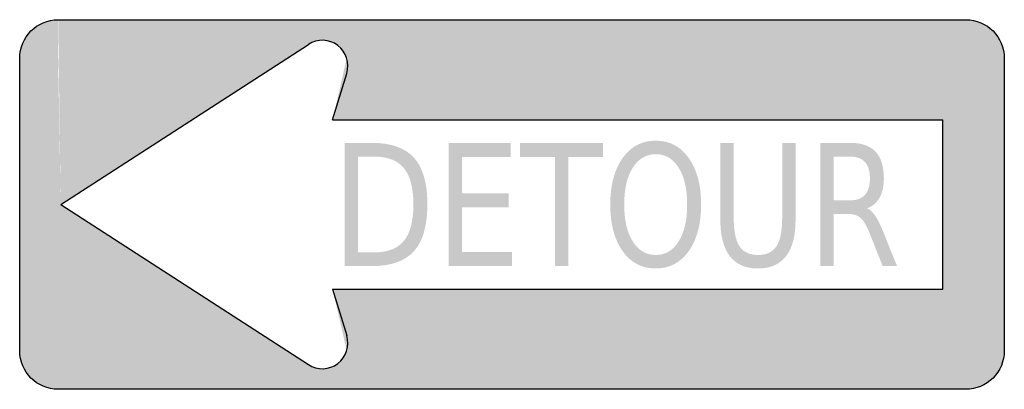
# Model space of a CAD drawing. Header units: inches. Extents: x -0.5 to 0.5, y -0.188 to 0.187.
import ezdxf

# ---------------------------------------------------------------- set-up
doc = ezdxf.new("R2010")
doc.units = ezdxf.units.IN
doc.header["$MEASUREMENT"] = 0

msp = doc.modelspace()

# ---------------------------------------------------------------- hatches: boundary and pattern name
for points in [[(-0.46094, 0.1875), (-0.46477, 0.18731), (-0.46856, 0.18675), (-0.47228, 0.18582), (-0.47589, 0.18453), (-0.47935, 0.18289), (-0.48264, 0.18092), (-0.48572, 0.17863), (-0.48856, 0.17606), (-0.49113, 0.17322), (-0.49342, 0.17014), (-0.49539, 0.16685), (-0.49703, 0.16339), (-0.49832, 0.15978), (-0.49925, 0.15606), (-0.49981, 0.15227), (-0.5, 0.14844), (-0.46094, 0.14844), (-0.46094, 0.1875)], [(-0.45833, 0), (-0.46094, 0.1875), (-0.19271, 0.1875), (-0.20684, 0.1625), (-0.45833, 0)], [(-0.14583, 0.14062), (-0.14606, 0.14519), (-0.14672, 0.14971), (-0.14782, 0.15414), (-0.14935, 0.15844), (-0.15129, 0.16258), (-0.15362, 0.1665), (-0.15633, 0.17018), (-0.15938, 0.17358), (-0.16274, 0.17667), (-0.16639, 0.17942), (-0.17029, 0.18179), (-0.17441, 0.18378), (-0.17869, 0.18536), (-0.18311, 0.18651), (-0.18762, 0.18722), (-0.19218, 0.1875), (-0.19675, 0.18733), (-0.20127, 0.18671), (-0.20572, 0.18566), (-0.21004, 0.18418), (-0.21419, 0.18228), (-0.21815, 0.18), (-0.20684, 0.1625), (-0.20464, 0.16377), (-0.20234, 0.16482), (-0.19994, 0.16564), (-0.19747, 0.16623), (-0.19495, 0.16657), (-0.19242, 0.16666), (-0.18988, 0.16651), (-0.18738, 0.16611), (-0.18492, 0.16548), (-0.18254, 0.1646), (-0.18026, 0.1635), (-0.17809, 0.16218), (-0.17606, 0.16065), (-0.17419, 0.15894), (-0.1725, 0.15705), (-0.17099, 0.155), (-0.1697, 0.15282), (-0.16862, 0.15052), (-0.16777, 0.14813), (-0.16716, 0.14567), (-0.16679, 0.14316), (-0.16667, 0.14062), (-0.14583, 0.14062)], [(0.46094, 0.1875), (-0.19271, 0.1875), (-0.16787, 0.14844), (0.46094, 0.14844), (0.46094, 0.1875)], [(0.5, 0.14844), (0.49981, 0.15227), (0.49925, 0.15606), (0.49832, 0.15978), (0.49703, 0.16339), (0.49539, 0.16685), (0.49342, 0.17014), (0.49113, 0.17322), (0.48856, 0.17606), (0.48572, 0.17863), (0.48264, 0.18092), (0.47935, 0.18289), (0.47589, 0.18453), (0.47228, 0.18582), (0.46856, 0.18675), (0.46477, 0.18731), (0.46094, 0.1875), (0.46094, 0.14844), (0.5, 0.14844)], [(-0.45833, 0), (-0.5, 0), (-0.5, 0.14844), (-0.46094, 0.14844), (-0.45833, 0)], [(0.46094, 0.14844), (-0.16787, 0.14844), (-0.18215, 0.08594), (0.4375, 0.08594), (0.46094, 0.14844)], [(-0.14787, 0.12696), (-0.14698, 0.13031), (-0.14634, 0.13372), (-0.14596, 0.13716), (-0.14583, 0.14062), (-0.16667, 0.14062), (-0.16674, 0.1387), (-0.16695, 0.13679), (-0.1673, 0.1349), (-0.1678, 0.13303), (-0.14787, 0.12696)], [(0.46094, -0.14844), (0.46094, 0.14844), (0.4375, 0.08594), (0.4375, -0.08594), (0.46094, -0.14844)], [(0.5, -0.14844), (0.5, 0.14844), (0.46094, 0.14844), (0.46094, -0.14844), (0.5, -0.14844)], [(-0.06444, 0.0625), (-0.00141, 0.0625), (-0.00141, 0.04827), (-0.05092, 0.04827), (-0.05092, 0.01126), (-0.00341, 0.01126), (-0.00341, -0.00297), (-0.05092, -0.00297), (-0.05092, -0.04827), (-0.00014, -0.04827), (-0.00014, -0.0625), (-0.06444, -0.0625), (-0.06444, 0.0625)], [(0.00825, 0.0625), (0.09259, 0.0625), (0.09259, 0.04827), (0.05717, 0.04827), (0.05717, -0.0625), (0.04366, -0.0625), (0.04366, 0.04827), (0.00825, 0.04827), (0.00825, 0.0625)], [(-0.46094, -0.14844), (-0.5, -0.14844), (-0.5, 0), (-0.45833, 0), (-0.46094, -0.14844)], [(-0.20684, -0.1625), (-0.46094, -0.14844), (-0.45833, 0), (-0.20684, -0.1625)], [(0.4375, -0.08594), (-0.18215, -0.08594), (-0.16787, -0.14844), (0.46094, -0.14844), (0.4375, -0.08594)], [(-0.14583, -0.14063), (-0.14596, -0.13716), (-0.14634, -0.13372), (-0.14698, -0.13031), (-0.14787, -0.12696), (-0.1678, -0.13303), (-0.1673, -0.1349), (-0.16695, -0.13679), (-0.16674, -0.1387), (-0.16667, -0.14063), (-0.14583, -0.14063)], [(-0.5, -0.14844), (-0.49983, -0.15204), (-0.49933, -0.15562), (-0.49851, -0.15913), (-0.49736, -0.16255), (-0.4959, -0.16585), (-0.49415, -0.169), (-0.49211, -0.17198), (-0.4898, -0.17475), (-0.48725, -0.17731), (-0.48448, -0.17961), (-0.4815, -0.18165), (-0.47835, -0.18341), (-0.47505, -0.18486), (-0.47163, -0.18601), (-0.46811, -0.18684), (-0.46454, -0.18733), (-0.46094, -0.1875), (-0.46094, -0.14844), (-0.5, -0.14844)], [(-0.19271, -0.1875), (-0.46094, -0.1875), (-0.46094, -0.14844), (-0.20684, -0.1625), (-0.19271, -0.1875)], [(-0.21815, -0.18), (-0.21419, -0.18229), (-0.21004, -0.18418), (-0.20572, -0.18566), (-0.20127, -0.18671), (-0.19675, -0.18733), (-0.19218, -0.1875), (-0.18762, -0.18722), (-0.18311, -0.18651), (-0.17869, -0.18536), (-0.17441, -0.18378), (-0.17029, -0.18179), (-0.16639, -0.17942), (-0.16274, -0.17667), (-0.15938, -0.17358), (-0.15633, -0.17018), (-0.15362, -0.1665), (-0.15129, -0.16258), (-0.14935, -0.15844), (-0.14782, -0.15414), (-0.14672, -0.14971), (-0.14606, -0.14519), (-0.14583, -0.14063), (-0.16667, -0.14063), (-0.16679, -0.14316), (-0.16716, -0.14567), (-0.16777, -0.14813), (-0.16862, -0.15052), (-0.1697, -0.15282), (-0.17099, -0.155), (-0.1725, -0.15705), (-0.17419, -0.15894), (-0.17606, -0.16065), (-0.17809, -0.16218), (-0.18026, -0.1635), (-0.18254, -0.1646), (-0.18492, -0.16548), (-0.18738, -0.16612), (-0.18988, -0.16651), (-0.19242, -0.16667), (-0.19495, -0.16657), (-0.19747, -0.16623), (-0.19994, -0.16564), (-0.20234, -0.16482), (-0.20464, -0.16377), (-0.20684, -0.1625), (-0.21815, -0.18)], [(0.46094, -0.14844), (-0.16787, -0.14844), (-0.19271, -0.1875), (0.46094, -0.1875), (0.46094, -0.14844)], [(0.46094, -0.1875), (0.46477, -0.18731), (0.46856, -0.18675), (0.47228, -0.18582), (0.47589, -0.18453), (0.47935, -0.18289), (0.48264, -0.18092), (0.48572, -0.17863), (0.48856, -0.17606), (0.49113, -0.17322), (0.49342, -0.17014), (0.49539, -0.16685), (0.49703, -0.16339), (0.49832, -0.15978), (0.49925, -0.15606), (0.49981, -0.15227), (0.5, -0.14844), (0.46094, -0.14844), (0.46094, -0.1875)]]:
    msp.add_hatch(color=7).paths.add_polyline_path(points)
h = msp.add_hatch(color=7)
edge = h.paths.add_edge_path()
edge.add_line((-0.16979, 0.0625), (-0.14209, 0.0625))
edge.add_spline(control_points=[(-0.14209, 0.0625), (-0.12274, 0.0625), (-0.10855, 0.05746), (-0.09952, 0.04739), (-0.09048, 0.03731), (-0.08597, 0.02156), (-0.08597, 0.00013), (-0.08597, -0.02142), (-0.09051, -0.03724), (-0.09959, -0.04735), (-0.10867, -0.05745), (-0.12284, -0.0625), (-0.14209, -0.0625)], knot_values=[0, 0, 0, 0, 1, 1, 1, 2, 2, 2, 3, 3, 3, 4, 4, 4, 4], degree=3, periodic=0)
edge.add_line((-0.14209, -0.0625), (-0.16979, -0.0625))
edge.add_line((-0.16979, -0.0625), (-0.16979, 0.0625))
edge = h.paths.add_edge_path(flags=0)
edge.add_line((-0.15627, 0.0486), (-0.15627, -0.0486))
edge.add_line((-0.15627, -0.0486), (-0.14002, -0.0486))
edge.add_spline(control_points=[(-0.14002, -0.0486), (-0.12626, -0.0486), (-0.11617, -0.0447), (-0.10976, -0.03688), (-0.10335, -0.02907), (-0.10015, -0.01673), (-0.10015, 0.00013), (-0.10015, 0.01687), (-0.10335, 0.02914), (-0.10976, 0.03692), (-0.11617, 0.04471), (-0.12626, 0.0486), (-0.14002, 0.0486)], knot_values=[0, 0, 0, 0, 1, 1, 1, 2, 2, 2, 3, 3, 3, 4, 4, 4, 4], degree=3, periodic=0)
edge.add_line((-0.14002, 0.0486), (-0.15627, 0.0486))
h = msp.add_hatch(color=7)
edge = h.paths.add_edge_path()
edge.add_spline(control_points=[(0.14597, 0.06476), (0.15997, 0.06476), (0.17116, 0.05889), (0.17952, 0.04714), (0.18789, 0.03539), (0.19207, 0.01963), (0.19207, -0.00013), (0.19207, -0.01983), (0.18789, -0.03556), (0.17952, -0.0473), (0.17116, -0.05905), (0.15997, -0.06493), (0.14597, -0.06493), (0.13196, -0.06493), (0.12076, -0.05907), (0.11237, -0.04735), (0.10398, -0.03562), (0.09979, -0.01988), (0.09979, -0.00013), (0.09979, 0.01963), (0.10398, 0.03539), (0.11237, 0.04714), (0.12076, 0.05889), (0.13196, 0.06476), (0.14597, 0.06476)], knot_values=[0, 0, 0, 0, 1, 1, 1, 2, 2, 2, 3, 3, 3, 4, 4, 4, 5, 5, 5, 6, 6, 6, 7, 7, 7, 8, 8, 8, 8], degree=3, periodic=0)
edge = h.paths.add_edge_path(flags=0)
edge.add_spline(control_points=[(0.14597, 0.05103), (0.13617, 0.05103), (0.12838, 0.04645), (0.12262, 0.0373), (0.11685, 0.02814), (0.11397, 0.01567), (0.11397, -0.00013), (0.11397, -0.01587), (0.11685, -0.02831), (0.12262, -0.03747), (0.12838, -0.04662), (0.13617, -0.0512), (0.14597, -0.0512), (0.15577, -0.0512), (0.16354, -0.04662), (0.16928, -0.03747), (0.17502, -0.02831), (0.17789, -0.01587), (0.17789, -0.00013), (0.17789, 0.01567), (0.17502, 0.02814), (0.16928, 0.0373), (0.16354, 0.04645), (0.15577, 0.05103), (0.14597, 0.05103)], knot_values=[0, 0, 0, 0, 1, 1, 1, 2, 2, 2, 3, 3, 3, 4, 4, 4, 5, 5, 5, 6, 6, 6, 7, 7, 7, 8, 8, 8, 8], degree=3, periodic=0)
h = msp.add_hatch(color=7)
edge = h.paths.add_edge_path()
edge.add_line((0.2116, 0.0625), (0.22518, 0.0625))
edge.add_line((0.22518, 0.0625), (0.22518, -0.01344))
edge.add_spline(control_points=[(0.22518, -0.01344), (0.22518, -0.02683), (0.22713, -0.03648), (0.23101, -0.04236), (0.2349, -0.04825), (0.24117, -0.0512), (0.24983, -0.0512), (0.25849, -0.0512), (0.26475, -0.04825), (0.26861, -0.04236), (0.27247, -0.03648), (0.27441, -0.02683), (0.27441, -0.01344)], knot_values=[0, 0, 0, 0, 1, 1, 1, 2, 2, 2, 3, 3, 3, 4, 4, 4, 4], degree=3, periodic=0)
edge.add_line((0.27441, -0.01344), (0.27441, 0.0625))
edge.add_line((0.27441, 0.0625), (0.28799, 0.0625))
edge.add_line((0.28799, 0.0625), (0.28799, -0.01553))
edge.add_spline(control_points=[(0.28799, -0.01553), (0.28799, -0.03183), (0.28477, -0.04414), (0.27834, -0.05245), (0.27191, -0.06077), (0.2624, -0.06493), (0.24983, -0.06493), (0.23721, -0.06493), (0.22768, -0.06077), (0.22125, -0.05245), (0.21481, -0.04414), (0.2116, -0.03183), (0.2116, -0.01553)], knot_values=[0, 0, 0, 0, 1, 1, 1, 2, 2, 2, 3, 3, 3, 4, 4, 4, 4], degree=3, periodic=0)
edge.add_line((0.2116, -0.01553), (0.2116, 0.0625))
h = msp.add_hatch(color=7)
edge = h.paths.add_edge_path()
edge.add_spline(control_points=[(0.3606, -0.00389), (0.36352, -0.00512), (0.36634, -0.00774), (0.36906, -0.01176), (0.37179, -0.01578), (0.37453, -0.02131), (0.3773, -0.02834)], knot_values=[0, 0, 0, 0, 1, 1, 1, 2, 2, 2, 2], degree=3, periodic=0)
edge.add_line((0.3773, -0.02834), (0.39104, -0.0625))
edge.add_line((0.39104, -0.0625), (0.37649, -0.0625))
edge.add_line((0.37649, -0.0625), (0.36372, -0.03043))
edge.add_spline(control_points=[(0.36372, -0.03043), (0.36045, -0.02206), (0.35727, -0.01651), (0.35418, -0.01377), (0.35108, -0.01104), (0.34687, -0.00967), (0.34152, -0.00967)], knot_values=[0, 0, 0, 0, 1, 1, 1, 2, 2, 2, 2], degree=3, periodic=0)
edge.add_line((0.34152, -0.00967), (0.32682, -0.00967))
edge.add_line((0.32682, -0.00967), (0.32682, -0.0625))
edge.add_line((0.32682, -0.0625), (0.31331, -0.0625))
edge.add_line((0.31331, -0.0625), (0.31331, 0.0625))
edge.add_line((0.31331, 0.0625), (0.34375, 0.0625))
edge.add_spline(control_points=[(0.34375, 0.0625), (0.35518, 0.0625), (0.36369, 0.05951), (0.36929, 0.05354), (0.37488, 0.04757), (0.37768, 0.03855), (0.37768, 0.0265), (0.37768, 0.01863), (0.37623, 0.0121), (0.37333, 0.00691), (0.37044, 0.00172), (0.36619, -0.00188), (0.3606, -0.00389)], knot_values=[0, 0, 0, 0, 1, 1, 1, 2, 2, 2, 3, 3, 3, 4, 4, 4, 4], degree=3, periodic=0)
edge = h.paths.add_edge_path(flags=0)
edge.add_line((0.32682, 0.0486), (0.32682, 0.00423))
edge.add_line((0.32682, 0.00423), (0.34375, 0.00423))
edge.add_spline(control_points=[(0.34375, 0.00423), (0.35028, 0.00423), (0.35521, 0.00611), (0.35852, 0.00988), (0.36184, 0.01365), (0.3635, 0.01919), (0.3635, 0.0265), (0.3635, 0.03381), (0.36184, 0.03932), (0.35852, 0.04303), (0.35521, 0.04675), (0.35028, 0.0486), (0.34375, 0.0486)], knot_values=[0, 0, 0, 0, 1, 1, 1, 2, 2, 2, 3, 3, 3, 4, 4, 4, 4], degree=3, periodic=0)
edge.add_line((0.34375, 0.0486), (0.32682, 0.0486))

# ---------------------------------------------------------------- linework, layer by layer
at = {"color": 7}
for p, q in [((-0.45833, 0), (-0.20684, 0.1625)), ((-0.18215, 0.08594), (-0.1678, 0.13303)), ((-0.18215, 0.08594), (0.4375, 0.08594)), ((0.4375, -0.08594), (0.4375, 0.08594)), ((-0.45833, 0), (-0.20684, -0.1625)), ((-0.18215, -0.08594), (-0.1678, -0.13303)), ((-0.18215, -0.08594), (0.4375, -0.08594))]:
    msp.add_line(p, q, dxfattribs=at)
for points in [[(-0.46094, 0.1875), (0.46094, 0.1875)], [(-0.5, -0.14844), (-0.5, 0.14844)], [(0.5, 0.14844), (0.5, -0.14844)], [(0.46094, -0.1875), (-0.46094, -0.1875)]]:
    msp.add_lwpolyline(points, dxfattribs=at)
for points in [[(-0.5, 0.14844), (-0.5, 0.17001), (-0.48251, 0.1875), (-0.46094, 0.1875)], [(0.46094, 0.1875), (0.48251, 0.1875), (0.5, 0.17001), (0.5, 0.14844)], [(-0.46094, -0.1875), (-0.48251, -0.1875), (-0.5, -0.17001), (-0.5, -0.14844)]]:
    msp.add_open_spline(points, degree=3, dxfattribs=at)
for points in [[(-0.1678, 0.13303), (-0.16461, 0.14349), (-0.16829, 0.15483), (-0.17702, 0.16141), (-0.18575, 0.168), (-0.19766, 0.16843), (-0.20684, 0.1625)], [(-0.20684, -0.1625), (-0.19766, -0.16843), (-0.18575, -0.168), (-0.17702, -0.16141), (-0.16829, -0.15483), (-0.16461, -0.14349), (-0.1678, -0.13303)], [(0.5, -0.14844), (0.5, -0.1588), (0.49589, -0.16873), (0.48856, -0.17606), (0.48123, -0.18338), (0.4713, -0.1875), (0.46094, -0.1875)]]:
    msp.add_open_spline(points, degree=3, knots=[0, 0, 0, 0, 1, 1, 1, 2, 2, 2, 2], dxfattribs=at)

doc.saveas('drawing.dxf')
